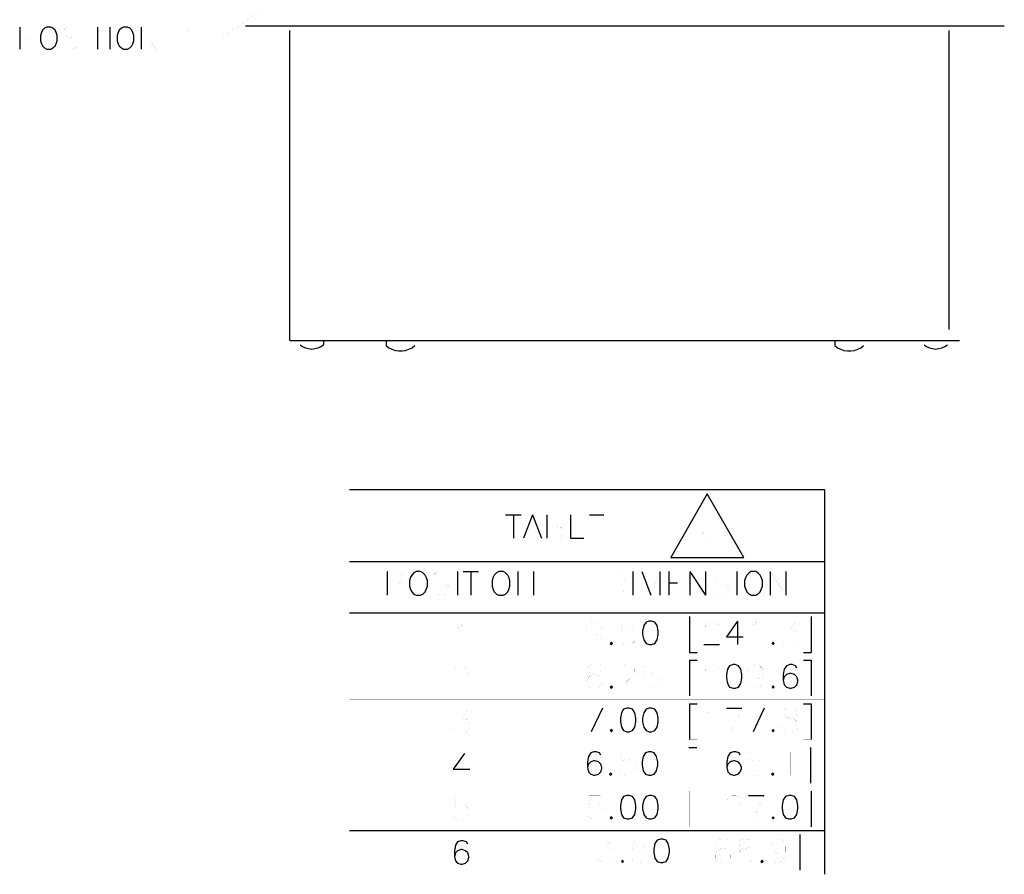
# Model space of a CAD drawing. Extents: x -5.2 to 5.2, y -3.8 to 3.8.
# Tile 7 of 9: x 2.3 to 5.2, y -3.3 to -0.7. Entities that reach past the tile are written whole.
import ezdxf

# ---------------------------------------------------------------- set-up
doc = ezdxf.new("R2010")
doc.units = 0

msp = doc.modelspace()

# ---------------------------------------------------------------- linework, layer by layer
at = {"layer": 'LAYER_1'}
for p, q in [((2.27398, -0.761019), (2.27398, -0.825989)), ((2.50666, -0.761019), (2.50666, -0.825989)), ((2.54366, -0.761019), (2.54366, -0.825989)), ((2.63658, -0.761019), (2.63658, -0.825989)), ((2.94839, -0.757086), (5.21686, -0.757086)), ((3.08184, -1.69644), (3.08184, -0.770474)), ((5.05111, -0.770474), (5.05111, -1.66376)), ((3.08184, -1.69644), (5.08339, -1.69644)), ((3.18184, -1.69644), (3.18184, -1.70942)), ((3.36925, -1.69644), (3.36925, -1.71219)), ((3.36925, -1.69644), (3.45506, -1.69644)), ((4.71016, -1.69644), (4.71016, -1.71219)), ((4.97709, -1.69644), (5.04678, -1.69644)), ((3.26019, -2.1421), (4.67946, -2.1421)), ((3.26019, -2.1421), (4.67946, -2.1421)), ((4.67946, -2.1421), (4.67944, -3.29169)), ((3.72633, -2.21731), (3.77318, -2.21731)), ((3.74995, -2.21731), (3.74995, -2.28737)), ((3.80664, -2.21731), (3.77987, -2.28737)), ((3.80664, -2.21731), (3.83341, -2.28737)), ((3.84995, -2.21731), (3.84995, -2.28737)), ((3.97673, -2.21731), (4.02002, -2.21731)), ((3.26019, -2.35746), (4.67946, -2.35746)), ((3.3724, -2.38738), (3.3724, -2.45746)), ((3.58224, -2.38738), (3.58224, -2.45746)), ((3.59916, -2.38738), (3.64562, -2.38738)), ((3.62238, -2.38738), (3.62238, -2.45746)), ((3.76253, -2.38738), (3.76253, -2.45746)), ((3.80939, -2.38738), (3.80939, -2.45746)), ((4.10703, -2.38738), (4.10703, -2.45746)), ((4.1334, -2.38738), (4.16018, -2.45746)), ((4.18694, -2.38738), (4.18694, -2.45746)), ((4.21372, -2.38738), (4.21372, -2.45746)), ((4.27711, -2.38738), (4.32396, -2.45746)), ((4.27711, -2.38738), (4.27711, -2.45746)), ((4.32396, -2.38738), (4.32396, -2.45746)), ((4.41726, -2.38738), (4.41726, -2.45746)), ((4.51727, -2.38738), (4.51727, -2.45746)), ((4.56411, -2.38738), (4.56411, -2.45746)), ((4.21372, -2.42084), (4.24048, -2.42084)), ((3.26019, -2.51021), (4.67946, -2.51021)), ((4.27593, -2.52163), (4.27593, -2.62871)), ((4.63969, -2.52163), (4.63969, -2.62871)), ((4.41962, -2.53501), (4.41962, -2.60508)), ((4.31923, -2.60508), (4.36608, -2.60508)), ((4.27593, -2.62871), (4.29915, -2.62871)), ((4.61647, -2.62871), (4.63969, -2.62871)), ((4.27593, -2.65194), (4.29915, -2.65194)), ((4.27593, -2.65194), (4.27593, -2.75862)), ((4.61647, -2.65194), (4.63969, -2.65194)), ((4.63969, -2.65194), (4.63969, -2.75862)), ((4.01569, -2.79563), (3.98223, -2.8657)), ((4.27593, -2.78225), (4.29915, -2.78225)), ((4.27593, -2.78225), (4.27593, -2.88895)), ((4.38615, -2.79563), (4.4326, -2.79563)), ((4.49954, -2.79563), (4.46608, -2.8657)), ((4.61647, -2.78225), (4.63969, -2.78225)), ((4.63969, -2.78225), (4.63969, -2.88895)), ((4.27435, -2.91256), (4.29758, -2.91256)), ((4.63812, -2.91256), (4.63812, -3.01925)), ((4.45269, -3.05627), (4.49954, -3.05627)), ((4.63969, -3.04288), (4.63968, -3.14957)), ((3.26017, -3.16137), (4.67944, -3.16137)), ((4.60621, -3.1732), (4.60621, -3.27987))]:
    msp.add_line(p, q, dxfattribs=at)
at = {"layer": 'LAYER_1', "const_width": 0.0001}
for points in [[(2.94839, -0.770474), (2.94839, 2.00941), (5.21686, 2.00941), (5.21686, -0.770474)], [(3.17791, -0.574415), (2.87949, -0.793301), (2.82083, -0.793301)], [(2.27398, -0.761019), (2.30195, -0.761019), (2.31139, -0.764167), (2.31415, -0.767314), (2.31729, -0.773228), (2.31729, -0.782681), (2.31415, -0.788974), (2.31139, -0.792121), (2.30195, -0.794874), (2.27398, -0.794874)], [(2.4476, -0.770081), (2.4413, -0.764167), (2.43225, -0.761019), (2.41965, -0.761019), (2.41059, -0.764167), (2.4043, -0.770081), (2.4043, -0.776374), (2.40746, -0.782681), (2.41059, -0.785814), (2.4165, -0.788974), (2.43502, -0.794874), (2.4413, -0.798021), (2.44446, -0.801181), (2.4476, -0.807489), (2.4476, -0.816521), (2.4413, -0.822828), (2.43225, -0.825989), (2.41965, -0.825989), (2.41059, -0.822828), (2.4043, -0.816521)], [(2.46927, -0.761019), (2.46927, -0.825989)], [(2.48461, -0.761019), (2.52832, -0.761019)], [(2.63658, -0.761019), (2.68027, -0.825989)], [(2.68027, -0.761019), (2.68027, -0.825989)], [(2.77634, -0.773228), (2.78225, -0.770081), (2.79169, -0.761019), (2.79169, -0.825989)], [(2.94839, -0.770474), (5.21686, -0.770474)], [(3.11414, -1.66376), (3.11414, -0.770474)], [(5.08339, -0.770474), (5.08339, -1.69644)], [(3.08184, -1.66376), (5.08339, -1.66376)], [(3.11178, -1.69644), (3.18184, -1.69644)], [(3.11178, -1.69644), (3.11178, -1.70942)], [(3.45506, -1.69644), (3.45506, -1.71219)], [(4.71016, -1.69644), (4.79599, -1.69644)], [(4.79599, -1.69644), (4.79599, -1.71219)], [(4.97709, -1.69644), (4.97709, -1.70942)], [(5.04678, -1.69644), (5.04678, -1.70942)], [(3.26019, -2.1421), (3.26017, -3.29169)], [(3.84995, -2.21731), (3.87987, -2.21731), (3.89011, -2.22085), (3.89324, -2.22398), (3.89678, -2.23068), (3.89678, -2.23738), (3.89324, -2.24407), (3.89011, -2.24761), (3.87987, -2.25077)], [(3.97673, -2.21731), (3.97673, -2.28737)], [(4.11688, -2.23068), (4.12356, -2.22755), (4.1334, -2.21731), (4.1334, -2.28737)], [(3.7897, -2.26415), (3.82317, -2.26415)], [(3.84995, -2.25077), (3.87987, -2.25077), (3.89011, -2.25431), (3.89324, -2.25745), (3.89678, -2.26415), (3.89678, -2.27439), (3.89324, -2.28067), (3.89011, -2.28423), (3.87987, -2.28737), (3.84995, -2.28737)], [(3.97673, -2.25077), (4.00349, -2.25077)], [(3.97673, -2.28737), (4.02002, -2.28737)], [(4.31293, -2.28147), (4.31293, -2.27871), (4.31569, -2.27359), (4.31844, -2.27084), (4.32396, -2.26809), (4.33458, -2.26809), (4.33971, -2.27084), (4.34246, -2.27359), (4.34521, -2.27872), (4.34521, -2.28423), (4.34246, -2.28934), (4.33735, -2.29761), (4.31056, -2.32439), (4.34797, -2.32439)], [(3.92908, -2.35746), (3.92906, -3.29169)], [(3.3724, -2.38738), (3.40232, -2.38738), (3.41216, -2.39092), (3.4157, -2.39406), (3.41885, -2.40076), (3.41885, -2.411), (3.4157, -2.41769), (3.41216, -2.42084), (3.40232, -2.42439), (3.3724, -2.42439)], [(3.55901, -2.3976), (3.55231, -2.39092), (3.54247, -2.38738), (3.52908, -2.38738), (3.51884, -2.39092), (3.51215, -2.3976), (3.51215, -2.4043), (3.51569, -2.411), (3.51884, -2.41415), (3.52554, -2.41769), (3.54563, -2.42438), (3.55231, -2.42752), (3.55585, -2.43106), (3.55901, -2.43737), (3.55901, -2.44761), (3.55231, -2.4543), (3.54247, -2.45746), (3.52908, -2.45746), (3.51884, -2.4543), (3.51215, -2.44761)], [(3.66256, -2.38738), (3.66256, -2.45746)], [(3.76253, -2.38738), (3.80939, -2.45746)], [(4.03696, -2.38738), (4.06018, -2.38738), (4.07003, -2.39092), (4.07671, -2.3976), (4.08027, -2.4043), (4.0834, -2.41415), (4.0834, -2.43106), (4.08027, -2.44091), (4.07671, -2.44761), (4.07003, -2.4543), (4.06018, -2.45746), (4.03696, -2.45746)], [(4.03696, -2.38738), (4.03696, -2.45746)], [(4.1334, -2.38738), (4.1334, -2.45746)], [(4.18694, -2.38738), (4.16018, -2.45746)], [(4.21372, -2.38738), (4.25703, -2.38738)], [(4.39403, -2.3976), (4.38734, -2.39092), (4.3771, -2.38738), (4.36372, -2.38738), (4.35387, -2.39092), (4.34718, -2.3976), (4.34718, -2.4043), (4.35033, -2.411), (4.35387, -2.41415), (4.36057, -2.41769), (4.38066, -2.42438), (4.38734, -2.42752), (4.39049, -2.43106), (4.39403, -2.43737), (4.39403, -2.44761), (4.38734, -2.4543), (4.3771, -2.45746), (4.36372, -2.45746), (4.35387, -2.4543), (4.34718, -2.44761)], [(4.51727, -2.38738), (4.56411, -2.45746)], [(4.21372, -2.45746), (4.25703, -2.45746)], [(3.26019, -2.48776), (4.67946, -2.48776)], [(4.27593, -2.52163), (4.29915, -2.52163)], [(4.61647, -2.52163), (4.63969, -2.52163)], [(3.58617, -2.55351), (3.59285, -2.54997), (3.6031, -2.54013), (3.6031, -2.61021)], [(4.01253, -2.55864), (4.00899, -2.56847), (4.00231, -2.57516), (3.99246, -2.57832), (3.98892, -2.57832), (3.97909, -2.57516), (3.97239, -2.56847), (3.96885, -2.55864), (3.96885, -2.55509), (3.97239, -2.54525), (3.97909, -2.53855), (3.98892, -2.53501), (3.99247, -2.53501), (4.00231, -2.53855), (4.00899, -2.54525), (4.01253, -2.55864), (4.01253, -2.57516), (4.00899, -2.59171), (4.00231, -2.60195), (3.99246, -2.60508), (3.98577, -2.60508), (3.97555, -2.60195), (3.97239, -2.59525)], [(4.109, -2.53501), (4.07593, -2.53501), (4.07239, -2.56531), (4.07593, -2.56177), (4.08577, -2.55864), (4.09561, -2.55864), (4.10585, -2.56177), (4.11254, -2.56847), (4.1157, -2.57832), (4.1157, -2.58501), (4.11254, -2.59525), (4.10585, -2.60195), (4.09561, -2.60508), (4.08577, -2.60508), (4.07593, -2.60195), (4.07239, -2.59838), (4.06923, -2.59171)], [(4.32278, -2.55194), (4.32278, -2.5484), (4.32593, -2.5417), (4.32947, -2.53855), (4.33617, -2.53501), (4.34954, -2.53501), (4.35585, -2.53855), (4.35939, -2.5417), (4.36254, -2.5484), (4.36254, -2.55509), (4.35939, -2.56177), (4.35269, -2.57201), (4.31923, -2.60508)], [(4.46293, -2.5484), (4.46962, -2.54525), (4.47946, -2.53501), (4.47946, -2.60508)], [(4.55938, -2.53501), (4.59638, -2.53501), (4.57632, -2.56177), (4.58615, -2.56177), (4.59284, -2.56531), (4.59638, -2.56847), (4.59954, -2.57832), (4.59954, -2.58501), (4.59638, -2.59525), (4.5897, -2.60195), (4.57945, -2.60508), (4.56962, -2.60508), (4.55938, -2.60195), (4.55623, -2.59838), (4.55309, -2.59171)], [(3.26019, -2.64013), (4.67946, -2.64013)], [(3.57475, -2.68698), (3.57475, -2.68383), (3.5779, -2.67714), (3.58145, -2.67359), (3.58814, -2.67044), (3.60152, -2.67044), (3.60822, -2.67359), (3.61137, -2.67714), (3.61452, -2.68383), (3.61452, -2.69052), (3.61137, -2.6972), (3.60468, -2.70705), (3.57121, -2.74051), (3.61806, -2.74051)], [(4.07239, -2.68224), (4.07239, -2.6787), (4.07593, -2.67202), (4.07907, -2.66886), (4.08577, -2.66532), (4.09915, -2.66532), (4.10585, -2.66886), (4.109, -2.67202), (4.11254, -2.6787), (4.11254, -2.6854), (4.109, -2.69209), (4.10231, -2.70192), (4.06923, -2.7354), (4.1157, -2.7354)], [(4.17593, -2.66532), (4.14246, -2.66532), (4.13932, -2.69525), (4.14246, -2.69209), (4.1523, -2.68855), (4.16254, -2.68855), (4.17239, -2.69209), (4.17906, -2.69879), (4.18262, -2.70862), (4.18262, -2.71531), (4.17906, -2.72555), (4.17239, -2.73225), (4.16254, -2.7354), (4.1523, -2.7354), (4.14246, -2.73225), (4.13932, -2.72871), (4.13576, -2.72201)], [(4.32278, -2.68224), (4.32278, -2.6787), (4.32593, -2.67202), (4.32947, -2.66886), (4.33617, -2.66532), (4.34954, -2.66532), (4.35585, -2.66886), (4.35939, -2.67202), (4.36254, -2.6787), (4.36254, -2.6854), (4.35939, -2.69209), (4.35269, -2.70192), (4.31923, -2.7354), (4.36608, -2.7354)], [(4.496, -2.68855), (4.49284, -2.69879), (4.48615, -2.70548), (4.47632, -2.70862), (4.47278, -2.70862), (4.46293, -2.70548), (4.45623, -2.69879), (4.45269, -2.68855), (4.45269, -2.6854), (4.45623, -2.67556), (4.46293, -2.66886), (4.47278, -2.66532), (4.47632, -2.66532), (4.48615, -2.66886), (4.49284, -2.67556), (4.496, -2.68855), (4.496, -2.70548), (4.49284, -2.72201), (4.48615, -2.73225), (4.47632, -2.7354), (4.46962, -2.7354), (4.45939, -2.73225), (4.45623, -2.72555)], [(4.27593, -2.75862), (4.29915, -2.75862)], [(4.61647, -2.75862), (4.63969, -2.75862)], [(3.26019, -2.77045), (4.67946, -2.77045)], [(3.96885, -2.79563), (4.01569, -2.79563)], [(4.32947, -2.80902), (4.33617, -2.80547), (4.346, -2.79563), (4.346, -2.8657)], [(4.4326, -2.79563), (4.39954, -2.8657)], [(4.45269, -2.79563), (4.49954, -2.79563)], [(3.5779, -2.80075), (3.61452, -2.80075), (3.59484, -2.82752), (3.60468, -2.82752), (3.61137, -2.83068), (3.61452, -2.83382), (3.61806, -2.84406), (3.61806, -2.85076), (3.61452, -2.8606), (3.60822, -2.86729), (3.59798, -2.87083), (3.58814, -2.87083), (3.5779, -2.86729), (3.57475, -2.86414), (3.57121, -2.85744)], [(3.26019, -2.90075), (4.67946, -2.90075)], [(4.27435, -2.91256), (4.27435, -3.01925)], [(4.27593, -2.88895), (4.29915, -2.88895)], [(4.6145, -2.91256), (4.63812, -2.91256)], [(4.61647, -2.88895), (4.63969, -2.88895)], [(3.6031, -2.93106), (3.6031, -3.00113)], [(4.10742, -2.92594), (4.07396, -2.92594), (4.0708, -2.95587), (4.07396, -2.95272), (4.08419, -2.94918), (4.09404, -2.94918), (4.10428, -2.95272), (4.11098, -2.95941), (4.11411, -2.96924), (4.11411, -2.97595), (4.11098, -2.98579), (4.10428, -2.99248), (4.09404, -2.99603), (4.08419, -2.99603), (4.07396, -2.99248), (4.0708, -2.98933), (4.06726, -2.98263)], [(4.3275, -2.93934), (4.33419, -2.93578), (4.34443, -2.92594), (4.34443, -2.99603)], [(4.49128, -2.92594), (4.4578, -2.92594), (4.45466, -2.95587), (4.4578, -2.95272), (4.46765, -2.94918), (4.47789, -2.94918), (4.48774, -2.95272), (4.49443, -2.95941), (4.49797, -2.96924), (4.49797, -2.97595), (4.49443, -2.98579), (4.48774, -2.99248), (4.47789, -2.99603), (4.46765, -2.99603), (4.4578, -2.99248), (4.45466, -2.98933), (4.45112, -2.98263)], [(4.56135, -2.93934), (4.56803, -2.93578), (4.57788, -2.92594), (4.57788, -2.99603)], [(3.26019, -3.03107), (4.67946, -3.03107)], [(4.27435, -3.01925), (4.29758, -3.01925)], [(4.6145, -3.01925), (4.63812, -3.01925)], [(4.00899, -3.05627), (3.97555, -3.05627), (3.97239, -3.08617), (3.97555, -3.08303), (3.98577, -3.07949), (3.99561, -3.07949), (4.00585, -3.08303), (4.01253, -3.08933), (4.01569, -3.09956), (4.01569, -3.10626), (4.01253, -3.1161), (4.00585, -3.1228), (3.99561, -3.12634), (3.98577, -3.12634), (3.97555, -3.1228), (3.97239, -3.11965), (3.96885, -3.11296)], [(4.27593, -3.04288), (4.27592, -3.14957)], [(4.27593, -3.04288), (4.29915, -3.04288)], [(4.32947, -3.06965), (4.33617, -3.0661), (4.346, -3.05627), (4.346, -3.12634)], [(4.38931, -3.07279), (4.38931, -3.06965), (4.39285, -3.06295), (4.396, -3.05941), (4.4027, -3.05627), (4.41608, -3.05627), (4.42277, -3.05941), (4.42592, -3.06295), (4.42947, -3.06965), (4.42947, -3.07633), (4.42592, -3.08303), (4.41962, -3.09287), (4.38615, -3.12634), (4.4326, -3.12634)], [(4.49954, -3.05627), (4.46608, -3.12634)], [(4.61647, -3.04288), (4.63969, -3.04288)], [(3.61137, -3.06099), (3.5779, -3.06099), (3.57475, -3.0913), (3.5779, -3.08776), (3.58814, -3.08462), (3.59798, -3.08462), (3.60822, -3.08776), (3.61452, -3.09445), (3.61806, -3.10467), (3.61806, -3.11137), (3.61452, -3.12122), (3.60822, -3.12791), (3.59798, -3.13107), (3.58814, -3.13107), (3.5779, -3.12791), (3.57475, -3.12437), (3.57121, -3.11768)], [(4.27592, -3.14957), (4.29914, -3.14957)], [(4.30937, -3.1732), (4.3326, -3.1732)], [(4.30937, -3.1732), (4.30937, -3.27987)], [(4.58298, -3.1732), (4.60621, -3.1732)], [(4.61645, -3.14957), (4.63968, -3.14957)], [(4.00898, -3.18657), (4.0456, -3.18657), (4.02553, -3.21295), (4.03577, -3.21295), (4.04244, -3.21651), (4.0456, -3.21964), (4.04914, -3.22988), (4.04914, -3.23657), (4.0456, -3.24641), (4.0389, -3.25311), (4.02907, -3.25665), (4.01883, -3.25665), (4.00898, -3.25311), (4.00583, -3.24995), (4.00229, -3.24327)], [(4.14244, -3.18657), (4.10898, -3.18657), (4.10584, -3.21651), (4.10898, -3.21295), (4.11922, -3.2098), (4.12907, -3.2098), (4.13931, -3.21295), (4.14598, -3.21964), (4.14914, -3.22988), (4.14914, -3.23657), (4.14598, -3.24641), (4.13931, -3.25311), (4.12907, -3.25665), (4.11922, -3.25665), (4.10898, -3.25311), (4.10584, -3.24995), (4.1023, -3.24327)], [(4.54283, -3.22988), (4.53967, -3.22988), (4.52945, -3.22634), (4.52276, -3.21964), (4.51961, -3.2098), (4.51961, -3.20627), (4.52276, -3.19642), (4.52945, -3.18972), (4.53967, -3.18657), (4.54283, -3.18657), (4.55307, -3.18972), (4.55937, -3.19642), (4.56292, -3.2098), (4.56292, -3.22634), (4.55937, -3.24327), (4.55307, -3.25311), (4.54283, -3.25665), (4.53613, -3.25665), (4.5263, -3.25311), (4.52276, -3.24641)], [(4.56292, -3.2098), (4.55937, -3.21964), (4.55307, -3.22634), (4.54283, -3.22988)], [(3.26017, -3.29169), (4.67944, -3.29169)], [(4.30937, -3.27987), (4.3326, -3.27987)], [(4.58298, -3.27987), (4.60621, -3.27987)]]:
    msp.add_lwpolyline(points, dxfattribs=at)
at = {"layer": 'LAYER_1'}
for points in [[(2.3547, -0.761019), (2.3484, -0.764167), (2.3421, -0.770081), (2.33895, -0.776374), (2.3362, -0.785814), (2.3362, -0.801181), (2.33895, -0.810621), (2.3421, -0.816521), (2.3484, -0.822828), (2.3547, -0.825989), (2.3669, -0.825989), (2.3732, -0.822828), (2.3795, -0.816521), (2.38265, -0.810621), (2.38578, -0.801181), (2.38578, -0.785814), (2.38265, -0.776374), (2.3795, -0.770081), (2.3732, -0.764167), (2.3669, -0.761019)], [(2.58384, -0.761019), (2.57791, -0.764167), (2.57163, -0.770081), (2.56847, -0.776374), (2.56532, -0.785814), (2.56532, -0.801181), (2.56847, -0.810621), (2.57163, -0.816521), (2.57791, -0.822828), (2.58384, -0.825989), (2.59642, -0.825989), (2.60272, -0.822828), (2.60863, -0.816521), (2.61178, -0.810621), (2.61492, -0.801181), (2.61492, -0.785814), (2.61178, -0.776374), (2.60863, -0.770081), (2.60272, -0.764167), (2.59642, -0.761019)], [(4.32906, -2.15548), (4.22001, -2.34486), (4.43853, -2.34486)], [(3.45901, -2.38738), (3.45231, -2.39092), (3.44562, -2.3976), (3.44246, -2.4043), (3.43892, -2.41415), (3.43892, -2.43106), (3.44246, -2.44091), (3.44562, -2.44761), (3.45231, -2.4543), (3.45901, -2.45746), (3.47239, -2.45746), (3.47909, -2.4543), (3.48577, -2.44761), (3.48893, -2.44091), (3.49247, -2.43106), (3.49247, -2.41415), (3.48893, -2.4043), (3.48577, -2.3976), (3.47909, -2.39092), (3.47239, -2.38738)], [(3.70586, -2.38738), (3.69916, -2.39092), (3.69246, -2.3976), (3.68932, -2.4043), (3.68578, -2.41415), (3.68578, -2.43106), (3.68932, -2.44091), (3.69246, -2.44761), (3.69916, -2.4543), (3.70586, -2.45746), (3.71924, -2.45746), (3.72593, -2.4543), (3.73263, -2.44761), (3.73577, -2.44091), (3.73931, -2.43106), (3.73931, -2.41415), (3.73577, -2.4043), (3.73263, -2.3976), (3.72593, -2.39092), (3.71924, -2.38738)], [(4.46057, -2.38738), (4.45387, -2.39092), (4.44718, -2.3976), (4.44402, -2.4043), (4.44048, -2.41415), (4.44048, -2.43106), (4.44402, -2.44091), (4.44718, -2.44761), (4.45387, -2.4543), (4.46057, -2.45746), (4.47396, -2.45746), (4.48065, -2.4543), (4.48733, -2.44761), (4.49048, -2.44091), (4.49402, -2.43106), (4.49402, -2.41415), (4.49048, -2.4043), (4.48733, -2.3976), (4.48065, -2.39092), (4.47396, -2.38738)], [(4.15584, -2.53501), (4.146, -2.53855), (4.13932, -2.5484), (4.13576, -2.56531), (4.13576, -2.57516), (4.13932, -2.59171), (4.146, -2.60195), (4.15584, -2.60508), (4.16254, -2.60508), (4.17239, -2.60195), (4.17906, -2.59171), (4.18262, -2.57516), (4.18262, -2.56531), (4.17906, -2.5484), (4.17239, -2.53855), (4.16254, -2.53501)], [(4.04245, -2.59838), (4.03891, -2.60195), (4.04245, -2.60508), (4.04561, -2.60195)], [(4.52631, -2.59838), (4.52277, -2.60195), (4.52631, -2.60508), (4.52946, -2.60195)], [(4.40624, -2.66532), (4.396, -2.66886), (4.38931, -2.6787), (4.38616, -2.69525), (4.38615, -2.70548), (4.38931, -2.72201), (4.396, -2.73225), (4.40624, -2.7354), (4.41292, -2.7354), (4.42277, -2.73225), (4.42947, -2.72201), (4.4326, -2.70548), (4.4326, -2.69525), (4.42947, -2.6787), (4.42277, -2.66886), (4.41292, -2.66532)], [(4.04245, -2.72871), (4.03891, -2.73225), (4.04245, -2.7354), (4.04561, -2.73225)], [(4.52631, -2.72871), (4.52277, -2.73225), (4.52631, -2.7354), (4.52946, -2.73225)], [(4.08891, -2.79563), (4.07907, -2.79879), (4.07239, -2.80902), (4.06923, -2.82555), (4.06923, -2.83579), (4.07239, -2.85233), (4.07907, -2.86257), (4.08891, -2.8657), (4.09561, -2.8657), (4.10585, -2.86257), (4.11254, -2.85233), (4.1157, -2.83579), (4.1157, -2.82555), (4.11254, -2.80902), (4.10585, -2.79879), (4.09561, -2.79563)], [(4.15584, -2.79563), (4.146, -2.79879), (4.13932, -2.80902), (4.13576, -2.82555), (4.13576, -2.83579), (4.13932, -2.85233), (4.146, -2.86257), (4.15584, -2.8657), (4.16254, -2.8657), (4.17239, -2.86257), (4.17906, -2.85233), (4.18262, -2.83579), (4.18262, -2.82555), (4.17906, -2.80902), (4.17239, -2.79879), (4.16254, -2.79563)], [(4.04245, -2.85903), (4.03891, -2.86257), (4.04245, -2.8657), (4.04561, -2.86257)], [(4.52631, -2.85903), (4.52277, -2.86257), (4.52631, -2.8657), (4.52946, -2.86257)], [(4.15427, -2.92594), (4.14404, -2.9291), (4.13734, -2.93934), (4.1342, -2.95587), (4.1342, -2.96611), (4.13734, -2.98263), (4.14404, -2.99248), (4.15427, -2.99603), (4.16097, -2.99603), (4.1708, -2.99248), (4.1775, -2.98263), (4.18104, -2.96611), (4.18104, -2.95587), (4.1775, -2.93934), (4.1708, -2.9291), (4.16097, -2.92594)], [(4.04088, -2.98933), (4.03734, -2.99248), (4.04088, -2.99603), (4.04404, -2.99248)], [(4.52435, -2.98933), (4.52119, -2.99248), (4.52435, -2.99603), (4.52789, -2.99248)], [(4.08891, -3.05627), (4.07907, -3.05941), (4.07239, -3.06965), (4.06923, -3.08617), (4.06923, -3.09602), (4.07239, -3.11296), (4.07907, -3.1228), (4.08891, -3.12634), (4.09561, -3.12634), (4.10585, -3.1228), (4.11254, -3.11296), (4.1157, -3.09602), (4.1157, -3.08617), (4.11254, -3.06965), (4.10585, -3.05941), (4.09561, -3.05627)], [(4.57278, -3.05627), (4.56293, -3.05941), (4.55623, -3.06965), (4.55309, -3.08617), (4.55309, -3.09602), (4.55623, -3.11296), (4.56293, -3.1228), (4.57278, -3.12634), (4.57945, -3.12634), (4.5897, -3.1228), (4.59638, -3.11296), (4.59954, -3.09602), (4.59954, -3.08617), (4.59638, -3.06965), (4.5897, -3.05941), (4.57945, -3.05627)], [(4.04245, -3.11965), (4.03891, -3.1228), (4.04245, -3.12634), (4.04561, -3.1228)], [(4.52631, -3.11965), (4.52277, -3.1228), (4.52631, -3.12634), (4.52946, -3.1228)], [(4.1893, -3.18657), (4.17906, -3.18972), (4.17238, -3.19956), (4.16922, -3.21651), (4.16922, -3.22634), (4.17238, -3.24327), (4.17905, -3.25311), (4.18929, -3.25665), (4.19599, -3.25665), (4.20584, -3.25311), (4.21252, -3.24327), (4.21606, -3.22634), (4.21606, -3.21651), (4.21252, -3.19956), (4.20584, -3.18972), (4.19599, -3.18657)], [(4.07591, -3.24995), (4.07237, -3.25311), (4.07591, -3.25665), (4.07906, -3.25311)], [(4.49283, -3.24995), (4.48929, -3.25311), (4.49283, -3.25665), (4.49599, -3.25311)]]:
    msp.add_lwpolyline(points, close=True, dxfattribs=at)
for points in [[(3.11178, -1.70942), (3.11964, -1.71495), (3.12831, -1.71888), (3.13736, -1.72125), (3.1468, -1.72243), (3.15626, -1.72125), (3.1657, -1.71888), (3.17396, -1.71495), (3.18184, -1.70942)], [(3.36925, -1.71219), (3.37751, -1.71848), (3.38657, -1.72321), (3.3968, -1.72637), (3.40704, -1.72792), (3.41728, -1.72792), (3.42752, -1.72637), (3.43736, -1.72321), (3.4468, -1.71848), (3.45506, -1.71219)], [(4.71016, -1.71219), (4.71844, -1.71848), (4.72789, -1.72321), (4.73774, -1.72637), (4.74795, -1.72792), (4.75819, -1.72792), (4.76883, -1.72637), (4.77867, -1.72321), (4.78772, -1.71848), (4.79599, -1.71219)], [(4.97709, -1.70942), (4.98456, -1.71495), (4.99323, -1.71888), (5.00229, -1.72125), (5.01173, -1.72243), (5.02158, -1.72125), (5.03064, -1.71888), (5.03931, -1.71495), (5.04678, -1.70942)], [(3.92003, -2.21731), (3.92003, -2.28737), (3.96018, -2.28737)], [(4.41962, -2.53501), (4.38615, -2.58186), (4.43614, -2.58186)], [(4.59638, -2.67556), (4.59284, -2.66886), (4.583, -2.66532), (4.57632, -2.66532), (4.56608, -2.66886), (4.55938, -2.6787), (4.55623, -2.69525), (4.55623, -2.71217), (4.55938, -2.72555), (4.56608, -2.73225), (4.57632, -2.7354), (4.57945, -2.7354), (4.5897, -2.73225), (4.59638, -2.72555), (4.59954, -2.71531), (4.59954, -2.71217)], [(4.59954, -2.71217), (4.59638, -2.70192), (4.5897, -2.69525), (4.57945, -2.69209), (4.57632, -2.69209), (4.56608, -2.69525), (4.55938, -2.70192), (4.55623, -2.71217)], [(3.6031, -2.93106), (3.56963, -2.97753), (3.61964, -2.97753)], [(4.01057, -2.93578), (4.00743, -2.9291), (3.99719, -2.92594), (3.99049, -2.92594), (3.98065, -2.9291), (3.97396, -2.93934), (3.9708, -2.95587), (3.9708, -2.97278), (3.97396, -2.98579), (3.98065, -2.99248), (3.99049, -2.99603), (3.99405, -2.99603), (4.00389, -2.99248), (4.01057, -2.98579), (4.01412, -2.97595), (4.01412, -2.9728), (4.01057, -2.96257), (4.00389, -2.95587), (3.99405, -2.95272), (3.99049, -2.95272), (3.98065, -2.95587), (3.97396, -2.96256), (3.9708, -2.9728)], [(4.42788, -2.93578), (4.42434, -2.9291), (4.4145, -2.92594), (4.40782, -2.92594), (4.39758, -2.9291), (4.39088, -2.93934), (4.38774, -2.95587), (4.38774, -2.97278), (4.39088, -2.98579), (4.39758, -2.99248), (4.40782, -2.99603), (4.41096, -2.99603), (4.4212, -2.99248), (4.42788, -2.98579), (4.43104, -2.97595), (4.43104, -2.9728), (4.42788, -2.96257), (4.4212, -2.95587), (4.41096, -2.95272), (4.40782, -2.95272), (4.39758, -2.95587), (4.39088, -2.96256), (4.38774, -2.9728)], [(4.15584, -3.05627), (4.146, -3.05941), (4.13932, -3.06965), (4.13576, -3.08617), (4.13576, -3.09602), (4.13932, -3.11296), (4.146, -3.1228), (4.15584, -3.12634), (4.16254, -3.12634), (4.17239, -3.1228), (4.17906, -3.11296), (4.18262, -3.09602), (4.18262, -3.08617), (4.17906, -3.06965), (4.17239, -3.05941)], [(4.17239, -3.05941), (4.16254, -3.05627), (4.15584, -3.05627)], [(3.61293, -3.20154), (3.60978, -3.19484), (3.59954, -3.1913), (3.59284, -3.1913), (3.58301, -3.19484), (3.57632, -3.20468), (3.57316, -3.22161), (3.57316, -3.23815), (3.57632, -3.25153), (3.58301, -3.25823), (3.59284, -3.26137), (3.59638, -3.26137), (3.60623, -3.25823), (3.61293, -3.25153), (3.61647, -3.24128), (3.61647, -3.23815), (3.61293, -3.22791), (3.60623, -3.22161), (3.59638, -3.21807), (3.59284, -3.21807), (3.58301, -3.22161), (3.57632, -3.22791), (3.57316, -3.23815)]]:
    msp.add_lwpolyline(points, dxfattribs=at)
at = {"layer": 'LAYER_1', "const_width": 0.0001}
for points in [[(3.98577, -2.66532), (3.97555, -2.66886), (3.97239, -2.67556), (3.97239, -2.68224), (3.97555, -2.68855), (3.98222, -2.69209), (3.99561, -2.69525), (4.00585, -2.69879), (4.01253, -2.70548), (4.01569, -2.71217), (4.01569, -2.72201), (4.01253, -2.72871), (4.00899, -2.73225), (3.99915, -2.7354), (3.98577, -2.7354), (3.97555, -2.73225), (3.97239, -2.72871), (3.96885, -2.72201), (3.96885, -2.71217), (3.97239, -2.70548), (3.97909, -2.69879), (3.98892, -2.69525), (4.00231, -2.69209), (4.00899, -2.68855), (4.01253, -2.68224), (4.01253, -2.67556), (4.00899, -2.66886), (3.99915, -2.66532)], [(4.56962, -2.79563), (4.55938, -2.79879), (4.55623, -2.80547), (4.55623, -2.81217), (4.55938, -2.81885), (4.56608, -2.82241), (4.57945, -2.82555), (4.5897, -2.82909), (4.59638, -2.83579), (4.59954, -2.84248), (4.59954, -2.85233), (4.59638, -2.85902), (4.59284, -2.86257), (4.583, -2.8657), (4.56962, -2.8657), (4.55938, -2.86257), (4.55623, -2.85903), (4.55309, -2.85233), (4.55309, -2.84248), (4.55623, -2.83579), (4.56293, -2.82909), (4.57278, -2.82555), (4.58615, -2.82241), (4.59284, -2.81885), (4.59638, -2.81217), (4.59638, -2.80547), (4.59284, -2.79879), (4.583, -2.79563)], [(4.36922, -3.18657), (4.35938, -3.18972), (4.35584, -3.19642), (4.35584, -3.2031), (4.35938, -3.2098), (4.36606, -3.21295), (4.37946, -3.21651), (4.3893, -3.21964), (4.39598, -3.22634), (4.39952, -3.23302), (4.39952, -3.24327), (4.39598, -3.24995), (4.39284, -3.25311), (4.3826, -3.25665), (4.36922, -3.25665), (4.35938, -3.25311), (4.35584, -3.24995), (4.35267, -3.24327), (4.35267, -3.23302), (4.35584, -3.22634), (4.36252, -3.21964), (4.37276, -3.21651), (4.38614, -3.21295), (4.39284, -3.2098), (4.39598, -3.2031), (4.39598, -3.19642), (4.39284, -3.18972), (4.3826, -3.18657)], [(4.43613, -3.18657), (4.4259, -3.18972), (4.42276, -3.19642), (4.42276, -3.2031), (4.4259, -3.2098), (4.43259, -3.21295), (4.44599, -3.21651), (4.45622, -3.21964), (4.46292, -3.22634), (4.46606, -3.23302), (4.46606, -3.24327), (4.46292, -3.24995), (4.45938, -3.25311), (4.44953, -3.25665), (4.43613, -3.25665), (4.4259, -3.25311), (4.42276, -3.24995), (4.41961, -3.24327), (4.41961, -3.23302), (4.42276, -3.22634), (4.42946, -3.21964), (4.43929, -3.21651), (4.45268, -3.21295), (4.45938, -3.2098), (4.46292, -3.2031), (4.46292, -3.19642), (4.45938, -3.18972), (4.44953, -3.18657)]]:
    msp.add_lwpolyline(points, close=True, dxfattribs=at)

doc.saveas('drawing.dxf')
